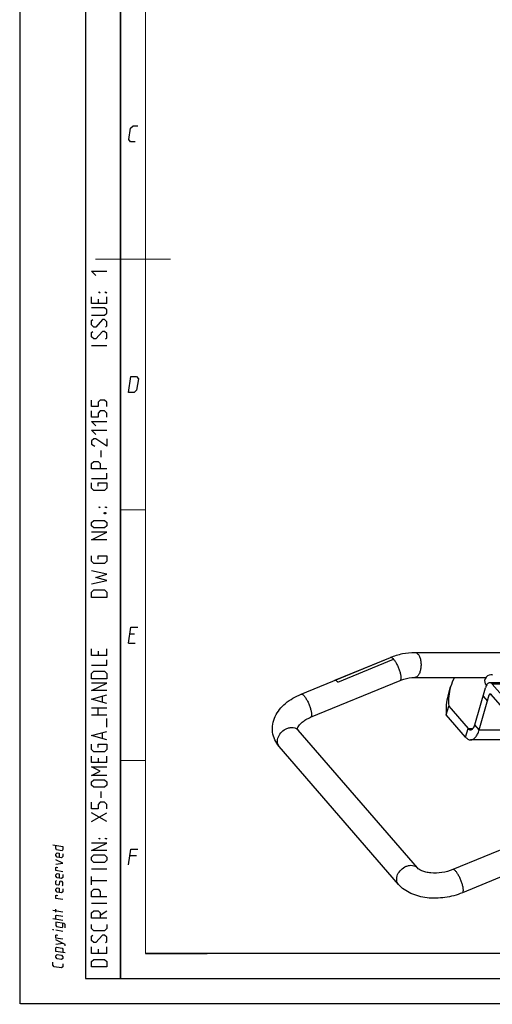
# Model space of a CAD drawing. Header units: millimetres. Extents: x 0 to 420, y 0 to 297.
# Tile 1 of 12: x 0 to 94, y 0 to 196. Entities that reach past the tile are written whole.
import ezdxf

# ---------------------------------------------------------------- set-up
doc = ezdxf.new("R2010")
doc.units = ezdxf.units.MM
doc.header["$LTSCALE"] = 23.1
doc.layers.get('0').update_dxf_attribs({"linetype": 'CONTINUOUS'})
doc.layers.add('06__ASM_ALL_SURFS', color=7, linetype='CONTINUOUS')

msp = doc.modelspace()

# ---------------------------------------------------------------- linework, layer by layer
at = {"color": 7, "linetype": 'CONTINUOUS'}
for p, q in [((0, 0), (0, 297)), ((56.0774, 61.7446), (73.9266, 69.0803)), ((78.7712, 70.0794), (109.082, 70.0794)), ((78.7712, 65.0794), (92.9556, 65.0794)), ((57.9781, 57.1199), (75.8273, 64.4556)), ((85.4256, 61.4365), (85.9256, 63.1686)), ((90.758, 55.6031), (92.8955, 63.0076)), ((180.3641, 64.0076), (93.7615, 64.0076)), ((102.9218, 53.7396), (94.2615, 63.7396)), ((180.8641, 63.7396), (94.2615, 63.7396)), ((91.624, 54.6031), (93.6365, 61.5746)), ((92.408, 61.3188), (93.274, 60.3188)), ((94.1365, 61.5746), (93.6365, 61.5746)), ((102.2053, 52.2576), (93.978, 61.7576)), ((85.0451, 57.6387), (85.5451, 59.3708)), ((85.5451, 59.3708), (89.4261, 54.8893)), ((88.9261, 53.1573), (85.0451, 57.6387)), ((91.624, 54.6031), (90.758, 55.6031)), ((79.3018, 27.0739), (55.4861, 54.5739)), ((88.9261, 53.1573), (89.4261, 54.8893)), ((89.4261, 54.8893), (90.3989, 54.8893)), ((91.624, 54.6031), (100.174, 54.6031)), ((75.5222, 23.8006), (51.7065, 51.3006)), ((101.8844, 52.6281), (89.9136, 52.6281)), ((104.2375, 34.0803), (86.3883, 26.7446)), ((106.1382, 29.4556), (88.289, 22.1199)), ((25, 9.9999), (25, 10)), ((409.86, 10.0737), (25.007, 10.0134))]:
    msp.add_line(p, q, dxfattribs=at)
at = {"color": 2, "linetype": 'CONTINUOUS'}
for p, q in [((13, 292), (13, 5)), ((20, 292), (20, 5)), ((15.5357, 140.5357), (15.5357, 139.6786)), ((17.25, 139.6786), (17.25, 140.9643)), ((17.25, 131.25), (14.25, 131.25)), ((16.1786, 109.0357), (16.1786, 110.3214)), ((22.7833, 73.7249), (21.8833, 73.7249)), ((17.25, 69.4643), (17.25, 70.75)), ((21.5894, 71.9249), (22.9394, 71.9249)), ((15.5357, 70.3214), (15.5357, 69.4643)), ((16.3929, 60.1786), (16.3929, 61.3214)), ((14.25, 59.0357), (17.25, 59.0357)), ((15.5357, 57.5357), (15.5357, 59.0357)), ((17.25, 57.5357), (14.25, 57.5357)), ((17.25, 55.1786), (17.25, 56.8929)), ((16.3929, 52.8929), (16.3929, 54.0357)), ((17.25, 48.1071), (17.25, 49.3929)), ((15.5357, 48.9643), (15.5357, 48.1071)), ((16.1786, 41.0357), (16.1786, 42.3214)), ((17.25, 36.3214), (14.25, 38.0357)), ((14.25, 36.3214), (17.25, 38.0357)), ((23.2333, 29.4749), (21.8833, 29.4749)), ((17.25, 26.8214), (14.25, 26.8214)), ((14.25, 23.6786), (14.25, 25.3929)), ((17.25, 24.5357), (14.25, 24.5357)), ((17.25, 19.9643), (14.25, 19.9643)), ((8.5001, 18.2823), (6.5001, 18.6089)), ((7.0715, 18.2775), (7.0715, 18.8489)), ((15.9643, 17.6786), (17.25, 18.5357)), ((8.5001, 16.6157), (6.5001, 16.9422)), ((8.5001, 14.4252), (7.0715, 14.6584)), ((7.0715, 11.8489), (8.5001, 12.0442)), ((15.5357, 10.8929), (15.5357, 10.0357)), ((17.25, 10.0357), (17.25, 11.3214)), ((13, 5), (20, 5))]:
    msp.add_line(p, q, dxfattribs=at)
at = {"color": 7, "linetype": 'CONTINUOUS', "const_width": 0.25}
for points in [[(20, 292), (20, 5)], [(25, 10), (25, 287)], [(30, 148.5), (15, 148.5)], [(20.0002, 98.5), (25.0002, 98.5)], [(20.0002, 48.5), (25.0002, 48.5)], [(409.8307, 10.048), (25, 10)], [(20, 5), (415, 5)], [(420, 0), (0, 0)]]:
    msp.add_lwpolyline(points, dxfattribs=at)
at = {"color": 2, "linetype": 'CONTINUOUS'}
for points in [[(22.9394, 171.9249), (22.0394, 171.9249), (21.6629, 172.3749), (22.0302, 174.6249), (22.5537, 175.0749), (23.4537, 175.0749)], [(15.1071, 145.25), (14.25, 146.1071), (17.25, 146.1071)], [(15.9643, 141.8214), (15.75, 141.8214), (15.75, 141.9643), (15.9643, 141.8214)], [(17.25, 141.8214), (17.0357, 141.8214), (17.0357, 141.9643), (17.25, 141.8214)], [(17.25, 139.6786), (14.25, 139.6786), (14.25, 140.9643)], [(14.25, 137.3214), (16.8214, 137.3214), (17.25, 137.75), (17.25, 138.3929), (16.8214, 138.8214), (14.25, 138.8214)], [(17.0357, 134.9643), (17.25, 135.1786), (17.25, 136.0357), (16.8214, 136.4643), (16.3929, 136.4643), (15.1071, 134.9643), (14.6786, 134.9643), (14.25, 135.3929), (14.25, 136.25), (14.4643, 136.4643)], [(17.0357, 132.6071), (17.25, 132.8214), (17.25, 133.6786), (16.8214, 134.1071), (16.3929, 134.1071), (15.1071, 132.6071), (14.6786, 132.6071), (14.25, 133.0357), (14.25, 133.8929), (14.4643, 134.1071)], [(21.5894, 121.9249), (22.1037, 125.0749), (23.2287, 125.0749), (23.6052, 124.6249), (23.2379, 122.3749), (22.7144, 121.9249), (21.5894, 121.9249)], [(17.25, 119.1071), (17.25, 119.9643), (16.8214, 120.3929), (15.9643, 120.3929), (15.5357, 119.9643), (15.5357, 119.1071), (14.25, 119.1071), (14.25, 120.3929)], [(17.25, 116.9643), (17.25, 117.8214), (16.8214, 118.25), (15.9643, 118.25), (15.5357, 117.8214), (15.5357, 116.9643), (14.25, 116.9643), (14.25, 118.25)], [(15.1071, 115.25), (14.25, 116.1071), (17.25, 116.1071)], [(15.1071, 113.5357), (14.25, 114.3929), (17.25, 114.3929)], [(17.25, 112.6786), (17.25, 111.1786), (15.1071, 112.6786), (14.6786, 112.6786), (14.25, 112.25), (14.25, 111.6071), (14.8929, 111.1786)], [(17.25, 106.6786), (14.25, 106.6786), (14.25, 107.75), (14.6786, 108.1786), (15.5357, 108.1786), (15.9643, 107.75), (15.9643, 106.6786)], [(14.25, 104.75), (17.25, 104.75), (17.25, 105.8214)], [(15.5357, 103.25), (15.5357, 103.8929), (17.25, 103.8929), (17.25, 102.8214), (16.8214, 102.3929), (14.6786, 102.3929), (14.25, 102.8214), (14.25, 103.8929)], [(15.9643, 98.9643), (15.75, 98.9643), (15.75, 99.1071), (15.9643, 98.9643)], [(17.25, 98.9643), (17.0357, 98.9643), (17.0357, 99.1071), (17.25, 98.9643)], [(16.8214, 94.8929), (14.6786, 94.8929), (14.25, 95.3214), (14.25, 95.9643), (14.6786, 96.3929), (16.8214, 96.3929), (17.25, 95.9643), (17.25, 95.3214), (16.8214, 94.8929)], [(16.75, 97.8929), (16.8929, 97.9643), (16.9643, 97.9643), (17.1071, 97.8929), (17.1071, 97.75), (16.9643, 97.6786), (16.8929, 97.6786), (16.75, 97.75), (16.75, 97.8929)], [(17.25, 92.5357), (14.25, 92.5357), (17.25, 94.0357), (14.25, 94.0357)], [(15.5357, 88.6786), (15.5357, 89.3214), (17.25, 89.3214), (17.25, 88.25), (16.8214, 87.8214), (14.6786, 87.8214), (14.25, 88.25), (14.25, 89.3214)], [(14.25, 83.75), (17.25, 84.3929), (15.1071, 85.0357), (17.25, 85.6786), (14.25, 86.3214)], [(17.25, 81.0357), (14.25, 81.0357), (14.25, 82.1071), (14.6786, 82.5357), (16.8214, 82.5357), (17.25, 82.1071), (17.25, 81.0357)], [(21.5894, 71.9249), (22.1037, 75.0749), (23.4537, 75.0749)], [(17.25, 69.4643), (14.25, 69.4643), (14.25, 70.75)], [(14.25, 67.5357), (17.25, 67.5357), (17.25, 68.6071)], [(17.25, 64.8214), (14.25, 64.8214), (14.25, 65.8929), (14.6786, 66.3214), (16.8214, 66.3214), (17.25, 65.8929), (17.25, 64.8214)], [(17.25, 62.4643), (14.25, 62.4643), (17.25, 63.9643), (14.25, 63.9643)], [(17.25, 59.8929), (14.25, 60.75), (17.25, 61.6071)], [(17.25, 52.6071), (14.25, 53.4643), (17.25, 54.3214)], [(15.5357, 51.1071), (15.5357, 51.75), (17.25, 51.75), (17.25, 50.6786), (16.8214, 50.25), (14.6786, 50.25), (14.25, 50.6786), (14.25, 51.75)], [(17.25, 48.1071), (14.25, 48.1071), (14.25, 49.3929)], [(17.25, 45.5357), (14.25, 45.5357), (15.9643, 46.3929), (14.25, 47.25), (17.25, 47.25)], [(16.8214, 43.1786), (14.6786, 43.1786), (14.25, 43.6071), (14.25, 44.25), (14.6786, 44.6786), (16.8214, 44.6786), (17.25, 44.25), (17.25, 43.6071), (16.8214, 43.1786)], [(17.25, 38.8929), (17.25, 39.75), (16.8214, 40.1786), (15.9643, 40.1786), (15.5357, 39.75), (15.5357, 38.8929), (14.25, 38.8929), (14.25, 40.1786)], [(6.5001, 31.6565), (8.5001, 31.3299), (8.5001, 30.7585), (8.3572, 30.4961), (7.2144, 30.6827), (7.0715, 30.9918), (7.0715, 31.5632)], [(17.25, 30.5357), (14.25, 30.5357), (17.25, 32.0357), (14.25, 32.0357)], [(15.9643, 32.8929), (15.75, 32.8929), (15.75, 33.0357), (15.9643, 32.8929)], [(17.25, 32.8929), (17.0357, 32.8929), (17.0357, 33.0357), (17.25, 32.8929)], [(8.5001, 29.9014), (8.5001, 29.3299), (8.2144, 29.0909), (7.3572, 29.2308), (7.0715, 29.5632), (7.0715, 29.8489), (7.3572, 30.088), (7.7858, 30.018), (7.7858, 29.1608)], [(16.8214, 28.1786), (14.6786, 28.1786), (14.25, 28.6071), (14.25, 29.25), (14.6786, 29.6786), (16.8214, 29.6786), (17.25, 29.25), (17.25, 28.6071), (16.8214, 28.1786)], [(21.5894, 27.6749), (22.1037, 30.8249), (23.4537, 30.8249)], [(7.0715, 27.8489), (8.5001, 28.0442), (7.0715, 28.706)], [(8.5001, 26.3299), (7.0715, 26.5632), (7.0715, 27.1346), (7.2144, 27.2065), (7.5001, 27.1599)], [(8.5001, 25.7585), (8.5001, 25.1871), (8.2144, 24.948), (7.3572, 25.088), (7.0715, 25.4203), (7.0715, 25.706), (7.3572, 25.9451), (7.7858, 25.8751), (7.7858, 25.018)], [(8.3572, 23.4961), (8.5001, 23.6157), (8.5001, 24.1871), (8.3572, 24.3533), (7.9286, 24.4232), (7.8334, 24.2959), (7.7382, 23.7401), (7.6429, 23.6127), (7.2144, 23.6827), (7.0715, 23.8489), (7.0715, 24.4203), (7.2144, 24.5399)], [(8.5001, 22.9014), (8.5001, 22.3299), (8.2144, 22.0909), (7.3572, 22.2308), (7.0715, 22.5632), (7.0715, 22.8489), (7.3572, 23.088), (7.7858, 23.018), (7.7858, 22.1608)], [(8.5001, 20.7585), (7.0715, 20.9918), (7.0715, 21.5632), (7.2144, 21.6351), (7.5001, 21.5885)], [(17.25, 21.3214), (14.25, 21.3214), (14.25, 22.3929), (14.6786, 22.8214), (15.5357, 22.8214), (15.9643, 22.3929), (15.9643, 21.3214)], [(7.0715, 16.8489), (7.0715, 17.5632), (7.2143, 17.6827), (8.5001, 17.4728)], [(17.25, 17.0357), (14.25, 17.0357), (14.25, 18.1071), (14.6786, 18.5357), (15.5357, 18.5357), (15.9643, 18.1071), (15.9643, 17.0357)], [(8.9763, 15.1093), (8.9763, 15.8236), (8.7858, 15.9976), (7.0715, 16.2775), (7.0715, 15.5632), (7.2143, 15.397), (8.3572, 15.2104), (8.5001, 15.3299), (8.5001, 16.0442)], [(17.25, 15.8214), (17.25, 14.9643), (16.8214, 14.5357), (14.6786, 14.5357), (14.25, 14.9643), (14.25, 15.8214)], [(6.6429, 14.7284), (6.5001, 14.7517), (6.5001, 14.7993), (6.6429, 14.7284)], [(8.5001, 12.8537), (7.0715, 13.087), (7.0715, 13.6584), (7.2143, 13.7303), (7.5001, 13.6837)], [(8.9763, 11.5379), (8.9763, 11.8236), (7.0715, 12.706)], [(17.0357, 12.1786), (17.25, 12.3929), (17.25, 13.25), (16.8214, 13.6786), (16.3929, 13.6786), (15.1071, 12.1786), (14.6786, 12.1786), (14.25, 12.6071), (14.25, 13.4643), (14.4643, 13.6786)], [(8.9763, 10.1093), (7.0715, 10.4203), (7.0715, 11.1346), (7.2143, 11.2541), (8.3572, 11.0675), (8.5001, 10.9014), (8.5001, 10.1871)], [(17.25, 10.0357), (14.25, 10.0357), (14.25, 11.3214)], [(8.5001, 7.949), (8.5001, 7.3776), (8.2143, 7.1385), (6.7858, 7.3717), (6.5001, 7.7041), (6.5001, 8.2755)], [(8.2143, 8.8052), (7.3572, 8.9451), (7.0715, 9.2775), (7.0715, 9.5632), (7.3572, 9.8023), (8.2143, 9.6623), (8.5001, 9.3299), (8.5001, 9.0442), (8.2143, 8.8052)], [(17.25, 7.3214), (14.25, 7.3214), (14.25, 8.3929), (14.6786, 8.8214), (16.8214, 8.8214), (17.25, 8.3929), (17.25, 7.3214)]]:
    msp.add_lwpolyline(points, dxfattribs=at)
at = {"color": 7, "linetype": 'CONTINUOUS'}
for centre, radius, start, end in [((96.0137, 60.2452), 10.503, 152.592953, 163.83937), ((93.9679, 64.3473), 1.25, 90.000072, 224.709501), ((93.9667, 64.3399), 1.2574, 72.365054, 89.947514)]:
    msp.add_arc(centre, radius, start, end, dxfattribs=at)
for points, knots in [([(73.9266, 69.0803), (74.7056, 69.4005), (76.2967, 69.8975), (77.9567, 70.0794), (78.7712, 70.0794)], [0, 0, 0, 0, 0.50837652, 1, 1, 1, 1]), ([(73.9266, 69.0803), (73.9634, 69.0954), (74.0601, 69.0991), (74.2065, 69.0313), (74.3676, 68.9054), (74.4729, 68.7943), (74.5284, 68.7302)], [0, 0, 0, 0, 0.16341473, 0.37353242, 0.6515147, 1, 1, 1, 1]), ([(78.7712, 70.0794), (78.8827, 70.0794), (79.1264, 70.0089), (79.3107, 69.8431), (79.3962, 69.7444)], [0, 0, 0, 0, 0.46085129, 1, 1, 1, 1]), ([(79.3962, 69.7444), (79.5282, 69.592), (79.751, 69.1997), (79.9528, 68.5162), (80.04, 67.7392), (80.0024, 66.9463), (79.8444, 66.2171), (79.6138, 65.6929), (79.3741, 65.3767), (79.186, 65.209), (78.9835, 65.104), (78.8399, 65.0794), (78.7712, 65.0794)], [0, 0, 0, 0, 0.11389346, 0.25021701, 0.40053105, 0.55328009, 0.69645783, 0.82001117, 0.87274655, 0.91944668, 0.96116637, 1, 1, 1, 1]), ([(74.5284, 68.7302), (74.6558, 68.5831), (74.9039, 68.2313), (75.2361, 67.6345), (75.5393, 66.959), (75.785, 66.2676), (75.9304, 65.7071), (75.9962, 65.2996), (76.0172, 65.0431), (76.0126, 64.8263), (75.9818, 64.6534), (75.9252, 64.5244), (75.8605, 64.4694), (75.8273, 64.4557)], [0, 0, 0, 0, 0.12496892, 0.27525633, 0.4382745, 0.59984526, 0.74598435, 0.80940767, 0.86470587, 0.91107828, 0.9482308, 0.97693979, 1, 1, 1, 1]), ([(75.8273, 64.4556), (76.0767, 64.5581), (77.0229, 64.9004), (78.0343, 65.0794), (78.7712, 65.0794)], [0, 0, 0, 0, 0.26787464, 1, 1, 1, 1]), ([(85.9257, 63.1686), (85.7508, 62.563), (85.5097, 61.3004), (85.4984, 60.0161), (85.5451, 59.3708)], [0, 0, 0, 0, 0.49346488, 1, 1, 1, 1]), ([(93.7615, 64.0076), (93.7177, 64.0076), (93.6274, 63.9955), (93.4458, 63.9214), (93.2335, 63.7329), (93.0325, 63.4085), (92.9365, 63.1497), (92.8955, 63.0076)], [0, 0, 0, 0, 0.09363529, 0.19184339, 0.41460783, 0.68442852, 1, 1, 1, 1]), ([(94.2615, 63.7396), (94.1932, 63.8185), (94.0771, 63.9215), (93.8957, 63.9954), (93.8054, 64.0076), (93.7615, 64.0076)], [0, 0, 0, 0, 0.5373102, 0.77415598, 1, 1, 1, 1]), ([(51.7065, 51.3006), (51.3578, 51.7032), (50.7646, 52.6051), (50.3115, 54.158), (50.3494, 55.7775), (50.8523, 57.3287), (51.7459, 58.7298), (53.3873, 60.3858), (54.9608, 61.2857), (56.0774, 61.7446)], [0, 0, 0, 0, 0.11976522, 0.23899929, 0.35829434, 0.47847237, 0.6011996, 0.7285337, 1, 1, 1, 1]), ([(56.0774, 61.7445), (56.1142, 61.7597), (56.2109, 61.7634), (56.3573, 61.6956), (56.5184, 61.5696), (56.6237, 61.4586), (56.6792, 61.3944)], [0, 0, 0, 0, 0.16341474, 0.37353244, 0.65151471, 1, 1, 1, 1]), ([(56.6792, 61.3944), (56.8066, 61.2473), (57.0547, 60.8956), (57.3869, 60.2987), (57.6901, 59.6232), (57.9358, 58.9319), (58.0812, 58.3713), (58.147, 57.9638), (58.168, 57.7073), (58.1634, 57.4906), (58.1326, 57.3177), (58.076, 57.1887), (58.0113, 57.1336), (57.9781, 57.12)], [0, 0, 0, 0, 0.12496892, 0.27525633, 0.4382745, 0.59984526, 0.74598434, 0.80940766, 0.86470586, 0.91107828, 0.9482308, 0.97693978, 1, 1, 1, 1]), ([(85.4257, 61.4365), (85.2508, 60.8309), (85.0097, 59.5684), (84.9984, 58.284), (85.0451, 57.6387)], [0, 0, 0, 0, 0.49346488, 1, 1, 1, 1]), ([(93.6365, 61.5746), (93.6468, 61.6101), (93.6707, 61.6748), (93.7212, 61.7559), (93.782, 61.8104), (93.8307, 61.8246), (93.853, 61.8246)], [0, 0, 0, 0, 0.31604585, 0.58624728, 0.80934941, 1, 1, 1, 1]), ([(93.853, 61.8246), (93.8753, 61.8246), (93.9241, 61.8105), (93.961, 61.7773), (93.978, 61.7576)], [0, 0, 0, 0, 0.46075155, 1, 1, 1, 1]), ([(55.4861, 54.5739), (55.4424, 54.6244), (55.3947, 54.6945), (55.3545, 54.7827), (55.3473, 54.8277), (55.349, 54.8809), (55.3591, 54.9602), (55.3956, 55.0765), (55.5069, 55.3225), (55.791, 55.711), (56.3224, 56.206), (57.0709, 56.705), (57.6582, 56.9884), (57.9781, 57.1199)], [0, 0, 0, 0, 0.05130815, 0.06440273, 0.0739529, 0.08600606, 0.10513425, 0.13515736, 0.17918027, 0.3119874, 0.50091062, 0.73447612, 1, 1, 1, 1]), ([(53.2477, 54.8995), (53.4543, 54.9844), (53.8729, 55.1041), (54.5023, 55.1148), (55.0664, 54.9448), (55.368, 54.7103), (55.4861, 54.5739)], [0, 0, 0, 0, 0.27853852, 0.53682016, 0.77487036, 1, 1, 1, 1]), ([(89.9136, 54.6281), (89.9564, 54.6281), (90.0445, 54.6399), (90.2215, 54.7121), (90.4285, 54.8959), (90.6244, 55.2122), (90.718, 55.4645), (90.758, 55.6031)], [0, 0, 0, 0, 0.09363631, 0.19184266, 0.4146133, 0.68442327, 1, 1, 1, 1]), ([(51.7065, 51.3006), (51.6043, 51.4186), (51.4353, 51.6975), (51.3248, 52.186), (51.3562, 52.7159), (51.5849, 53.4501), (52.1798, 54.2825), (52.8704, 54.7444), (53.2477, 54.8995)], [0, 0, 0, 0, 0.10476535, 0.21416502, 0.33126416, 0.45689686, 0.72619092, 1, 1, 1, 1]), ([(88.9261, 53.1573), (88.9971, 53.0753), (89.1441, 52.9279), (89.3906, 52.7572), (89.6486, 52.652), (89.827, 52.6281), (89.9136, 52.6281)], [0, 0, 0, 0, 0.28201063, 0.53833917, 0.77465899, 1, 1, 1, 1]), ([(89.4261, 54.8893), (89.4928, 54.8124), (89.6059, 54.712), (89.7828, 54.6399), (89.8709, 54.6281), (89.9136, 54.6281)], [0, 0, 0, 0, 0.53732097, 0.77416531, 1, 1, 1, 1]), ([(89.9136, 52.6281), (90.0003, 52.6281), (90.1787, 52.652), (90.4366, 52.7572), (90.6832, 52.9279), (91.007, 53.2529), (91.354, 53.8118), (91.543, 54.3224), (91.624, 54.6031)], [0, 0, 0, 0, 0.09354949, 0.19166644, 0.29805418, 0.415149, 0.68471978, 1, 1, 1, 1]), ([(77.0634, 27.3995), (77.27, 27.4844), (77.6886, 27.6041), (78.318, 27.6148), (78.8821, 27.4448), (79.1837, 27.2103), (79.3018, 27.0739)], [0, 0, 0, 0, 0.27853852, 0.53682016, 0.77487036, 1, 1, 1, 1]), ([(75.5222, 23.8006), (75.42, 23.9186), (75.251, 24.1975), (75.1405, 24.686), (75.1719, 25.2159), (75.4006, 25.9501), (75.9955, 26.7825), (76.6861, 27.2444), (77.0634, 27.3995)], [0, 0, 0, 0, 0.10476535, 0.21416502, 0.33126416, 0.45689686, 0.72619092, 1, 1, 1, 1]), ([(86.3883, 26.7446), (85.6888, 26.4571), (84.2252, 26.0644), (82.3774, 25.9874), (81.0335, 26.198), (80.2387, 26.4469), (79.6706, 26.7415), (79.3926, 26.9691), (79.3018, 27.0739)], [0, 0, 0, 0, 0.30647409, 0.60787426, 0.74197375, 0.85617252, 0.94380047, 1, 1, 1, 1]), ([(86.9901, 26.3944), (86.9345, 26.4586), (86.8293, 26.5696), (86.6681, 26.6956), (86.5218, 26.7634), (86.4251, 26.7597), (86.3883, 26.7445)], [0, 0, 0, 0, 0.3484853, 0.62646758, 0.83658527, 1, 1, 1, 1]), ([(88.2889, 22.12), (88.3222, 22.1336), (88.3869, 22.1887), (88.4435, 22.3177), (88.4743, 22.4906), (88.4789, 22.7073), (88.4578, 22.9638), (88.3921, 23.3713), (88.2467, 23.9319), (88.001, 24.6232), (87.6978, 25.2987), (87.3656, 25.8956), (87.1175, 26.2473), (86.9901, 26.3944)], [0, 0, 0, 0, 0.02306021, 0.0517692, 0.08892172, 0.13529413, 0.19059233, 0.25401565, 0.40015474, 0.5617255, 0.72474367, 0.87503108, 1, 1, 1, 1]), ([(88.289, 22.1199), (87.1765, 21.6627), (84.8369, 21.0401), (81.8414, 20.9713), (79.5662, 21.3899), (78.0119, 21.9342), (76.6318, 22.7189), (75.8551, 23.4161), (75.5222, 23.8006)], [0, 0, 0, 0, 0.2648521, 0.52709109, 0.65248057, 0.77262995, 0.88800191, 1, 1, 1, 1])]:
    msp.add_open_spline(points, degree=3, knots=knots, dxfattribs=at)
at = {"layer": '06__ASM_ALL_SURFS', "color": 3, "linetype": 'CONTINUOUS'}
msp.add_line((62.7949, 64.5053), (73.9266, 69.0803), dxfattribs=at)
at = {"layer": '06__ASM_ALL_SURFS', "color": 7, "linetype": 'CONTINUOUS'}
msp.add_line((63.3966, 64.1552), (74.5284, 68.7302), dxfattribs=at)
for points in [[(73.9266, 69.0803), (74.0085, 69.114), (74.183, 69.0537), (74.3656, 68.9056), (74.4729, 68.7943), (74.5284, 68.7302)], [(62.7949, 64.5053), (62.8768, 64.539), (63.0513, 64.4787), (63.2339, 64.3306), (63.3411, 64.2193), (63.3966, 64.1552)]]:
    msp.add_open_spline(points, degree=3, knots=[0, 0, 0, 0, 0.36736386, 0.64808331, 1, 1, 1, 1], dxfattribs=at)

doc.saveas('drawing.dxf')
